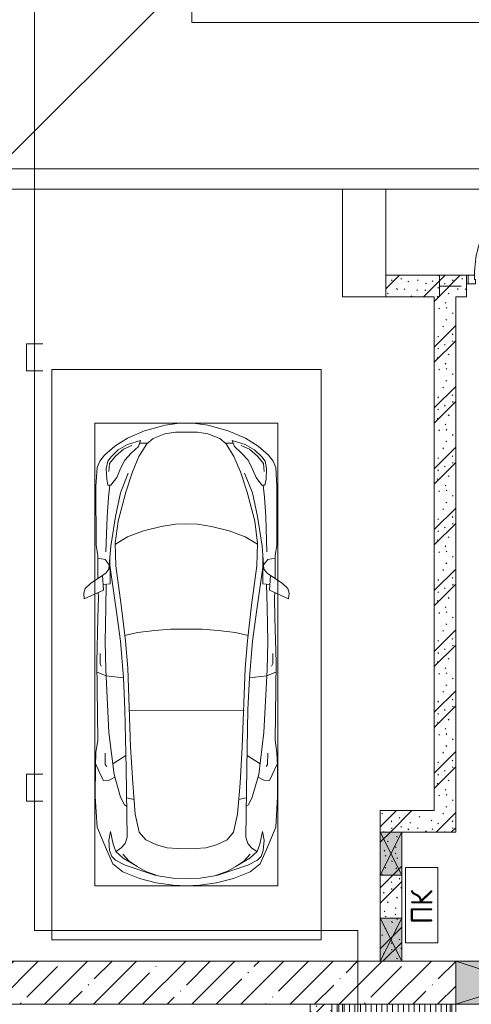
# Model space of a CAD drawing. Header units: millimetres. Extents: x -32229 to 291619, y -13689 to 125138.
# Tile 18 of 256: x 5637 to 9830, y 35975 to 45125. Entities that reach past the tile are written whole.
import ezdxf

# ---------------------------------------------------------------- set-up
doc = ezdxf.new("R2010")
doc.units = ezdxf.units.MM
doc.linetypes.add('3_ Штрих_ 1 х 1 мм', pattern=[400, 200, -200])
for name, color, linetype, lineweight in [('A-____-NOTE-TEXT', 7, 'Continuous', 18), ('A-DETL-GENF-OTLN', 7, 'Continuous', 18), ('A-DOOR-____-MCUT', 7, 'Continuous', 9), ('A-DOOR-____-OTLN', 7, 'Continuous', 18), ('A-DOOR-FRAM-MCUT', 7, 'Continuous', 9), ('A-DOOR-OPNG-OTLN', 7, 'Continuous', 18), ('A-FLOR-____-OTLN', 7, 'Continuous', 18), ('A-GLAZ-____-MCUT', 7, 'Continuous', 9), ('A-GLAZ-____-OTLN', 7, 'Continuous', 18), ('A-WALL-____-MCUT', 7, 'Continuous', 40), ('A-WALL-____-PATT', 7, 'Continuous', 40), ('C-PRKG-____-OTLN', 7, 'Continuous', 18), ('I-WALL-____-MCUT', 7, 'Continuous', 40), ('M-EQPM-____-OTLN', 7, 'Continuous', 18), ('S-BEAM-____-OTLN', 7, 'Continuous', 18), ('S-COLS-____-MCUT', 7, 'Continuous', 40)]:
    doc.layers.add(name, color=color, linetype=linetype, lineweight=lineweight)
doc.layers.add('A-DETL-____-OTLN', color=7, linetype='Continuous', lineweight=9, true_color=0x00a600)
doc.styles.add('GOST Common', font='GOST_Common.ttf', dxfattribs={"height": 200})
pattern_1 = [(135, (300.56, 377.28), (-565.6854, 6e-14), [10, -790]), (135, (349.8, 474.73), (-565.6854, 6e-14), [10, -790]), (135, (423.93, 473.06), (-565.6854, 6e-14), [10, -790]), (135, (229.92, 447.9), (-565.6854, 6e-14), [10, -790]), (135, (155.08, 447.9), (-565.6854, 6e-14), [10, -790]), (135, (114.9, 369.03), (-565.6854, 6e-14), [10, -790]), (135, (132.43, 285.8), (-565.6854, 6e-14), [10, -790]), (135, (214.66, 322), (-565.6854, 6e-14), [10, -790]), (135, (198.16, 261.88), (-565.6854, 6e-14), [10, -790]), (135, (45.2, 272.9), (-565.6854, 6e-14), [10, -790]), (135, (42.32, 336.16), (-565.6854, 6e-14), [10, -790]), (135, (92.26, 192.24), (-565.6854, 6e-14), [10, -790]), (135, (7.07, 149.2), (-565.6854, 6e-14), [10, -790]), (135, (80.6, 95.1), (-565.6854, 6e-14), [10, -790]), (135, (79.53, 36.94), (-565.6854, 6e-14), [10, -790]), (135, (153.87, 74.56), (-565.6854, 6e-14), [10, -790]), (135, (228.35, 124.8), (-565.6854, 6e-14), [10, -790]), (135, (279.75, 180.4), (-565.6854, 6e-14), [10, -790]), (135, (282.9, 31.63), (-565.6854, 6e-14), [10, -790]), (135, (377.38, 53.45), (-565.6854, 6e-14), [10, -790]), (135, (352.28, 102.7), (-565.6854, 6e-14), [10, -790]), (135, (354.05, 0), (-565.6854, 6e-14), [10, -790]), (135, (553.23, 16.45), (-565.6854, 6e-14), [10, -790]), (135, (542.38, 63.45), (-565.6854, 6e-14), [10, -790]), (135, (536.58, 239.3), (-565.6854, 6e-14), [10, -790]), (135, (475.85, 203.9), (-565.6854, 6e-14), [10, -790]), (135, (475.85, 316.54), (-565.6854, 6e-14), [10, -790]), (135, (520.8, 408.7), (-565.6854, 6e-14), [10, -790]), (135, (551.1, 470.8), (-565.6854, 6e-14), [10, -790]), (135, (235.25, 537.93), (-565.6854, 6e-14), [10, -790]), (135, (407.25, 547.65), (-565.6854, 6e-14), [10, -790]), (135, (94.5, 558.6), (-565.6854, 6e-14), [10, -790]), (135, (46.4, 532.3), (-565.6854, 6e-14), [10, -790]), (135, (85.56, 465.04), (-565.6854, 6e-14), [10, -790]), (135, (355.53, 181.14), (-565.6854, 6e-14), [10, -790]), (135, (362.23, 243.6), (-565.6854, 6e-14), [10, -790]), (135, (413.45, 344.1), (-565.6854, 6e-14), [10, -790]), (135, (286.3, 273.25), (-565.6854, 6e-14), [10, -790]), (135, (423.02, 263.72), (-565.6854, 6e-14), [10, -790]), (135, (162.94, 190.2), (-565.6854, 6e-14), [10, -790]), (135, (470.25, 120.93), (-565.6854, 6e-14), [10, -790]), (135, (484.48, 9.78), (-565.6854, 6e-14), [10, -790]), (45, (0, 212.13), (-565.6854, 0), []), (45, (212.13, 0), (-565.6854, 0), []), (45, (353.55, 0), (-565.6854, 0), []), (45, (0, 353.55), (-565.6854, 0), [])]

# ---------------------------------------------------------------- blocks, each defined once
blk = doc.blocks.new('АР_Дверь однопольная - 1150х2100h_кл_ коридор-4725006--02 ЭМ')
at = {"layer": 'A-DOOR-____-MCUT', "color": 253, "lineweight": 13, "true_color": 0xaaaaaa}
for p, q in [((-366, 600), (-386, 565.4)), ((-386, 565.4), (480, 65.4)), ((500, 100), (-366, 600)), ((480, 65.4), (500, 100))]:
    blk.add_line(p, q, dxfattribs=at)
at = {"layer": 'A-DOOR-____-OTLN', "color": 253, "lineweight": 5, "true_color": 0xaaaaaa}
for p, q in [((-364.4, 552.9), (-368.4, 545.9)), ((-344.4, 587.5), (-340.4, 594.4)), ((-340.4, 594.4), (-297.1, 569.4)), ((-329.5, 588.2), (-323.5, 598.6)), ((-307.9, 575.7), (-301.9, 586.1)), ((-297.1, 569.4), (-301.1, 562.5)), ((-206.3, 536.7), (-295.1, 587.9)), ((-193.8, 558.3), (-282.6, 609.6)), ((-206.3, 536.7), (-193.8, 558.3)), ((-368.4, 545.9), (-325.1, 520.9)), ((-357.5, 539.7), (-363.6, 529.3)), ((-263.8, 437.1), (-352.6, 488.3)), ((-335.9, 527.2), (-341.9, 516.8)), ((-251.3, 458.7), (-340.1, 510)), ((-325.1, 520.9), (-321.1, 527.9)), ((-251.3, 458.7), (-263.8, 437.1))]:
    blk.add_line(p, q, dxfattribs=at)
for centre, radius, start, end in [((500, 100), 1000, 150, 180), ((-297.6, 583.6), 30, 60, 150), ((-297.6, 583.6), 4.99, 60, 150), ((-337.6, 514.3), 30, 150, 240), ((-337.6, 514.3), 4.99, 150, 240)]:
    blk.add_arc(centre, radius, start, end, dxfattribs=at)
at = {"layer": 'A-DOOR-FRAM-MCUT', "color": 253, "lineweight": 13, "true_color": 0xaaaaaa}
for p, q in [((-560, 100), (-575, 100)), ((-500, 100), (-560, 100)), ((-560, 100), (-560, 20)), ((-500, 60), (-500, 100)), ((560, 100), (500, 100)), ((500, 100), (500, 60)), ((560, 20), (560, 100)), ((560, 100), (575, 100)), ((-560, 20), (-575, 20)), ((-560, 20), (-490, 20)), ((-490, 60), (-500, 60)), ((-490, 20), (-490, 60)), ((500, 60), (490, 60)), ((490, 60), (490, 20)), ((490, 20), (560, 20)), ((560, 20), (575, 20))]:
    blk.add_line(p, q, dxfattribs=at)
blk = doc.blocks.new('КР-Проем - Настраиваемый-1565855--02 ЭМ')
at = {"layer": 'A-DOOR-OPNG-OTLN', "color": 253, "lineweight": 13, "true_color": 0xaaaaaa}
for p, q in [((-675, 200), (575, 200)), ((575, 200), (675, 200)), ((-675, -200), (575, -200)), ((575, -200), (675, -200))]:
    blk.add_line(p, q, dxfattribs=at)
blk = doc.blocks.new('АР_Машиноместо - 5300x2500_С-V38--02 ЭМ')
at = {"layer": 'A-DETL-GENF-OTLN', "color": 253, "lineweight": 13, "true_color": 0xaaaaaa}
for p, q in [((970.2, 4771.8), (812.7, 4729.4)), ((1126.4, 4794.1), (970.2, 4771.8)), ((1250, 4800), (1126.4, 4794.1)), ((1250, 4800), (1373.6, 4794.1)), ((1373.6, 4794.1), (1529.8, 4771.8)), ((1529.8, 4771.8), (1687.3, 4729.4)), ((659.1, 4669.9), (565.9, 4595.1)), ((812.7, 4729.4), (659.1, 4669.9)), ((680.7, 4606.5), (967, 4703.6)), ((988.2, 4706.7), (873.9, 4665.1)), ((1122.2, 4726.4), (988.2, 4706.7)), ((1250, 4731.7), (1122.2, 4726.4)), ((1250, 4731.7), (1377.8, 4726.4)), ((1377.8, 4726.4), (1511.8, 4706.7)), ((1511.8, 4706.7), (1626.1, 4665.1)), ((1819.3, 4606.5), (1533, 4703.6)), ((1687.3, 4729.4), (1840.9, 4669.9)), ((1840.9, 4669.9), (1934.1, 4595.1)), ((565.9, 4595.1), (507.1, 4462.6)), ((590.7, 4560.1), (680.7, 4606.5)), ((788.5, 4617.7), (661.8, 4543.1)), ((791.3, 4619.7), (717.1, 4568.9)), ((873.9, 4665.1), (791.3, 4619.7)), ((1626.1, 4665.1), (1708.7, 4619.7)), ((1708.7, 4619.7), (1782.9, 4568.9)), ((1711.5, 4617.7), (1838.2, 4543.1)), ((1909.3, 4560.1), (1819.3, 4606.5)), ((1934.1, 4595.1), (1992.9, 4462.6)), ((536.4, 4471.4), (557.5, 4525.7)), ((557.5, 4525.7), (590.7, 4560.1)), ((661.8, 4543.1), (594.6, 4479.3)), ((717.1, 4568.9), (659.6, 4505.3)), ((1782.9, 4568.9), (1840.4, 4505.3)), ((1838.2, 4543.1), (1905.4, 4479.3)), ((1942.5, 4525.7), (1909.3, 4560.1)), ((1963.6, 4471.4), (1942.5, 4525.7)), ((507.1, 4462.6), (419.6, 4254.2)), ((528.4, 4374.7), (536.4, 4471.4)), ((569.5, 4413.1), (543.7, 4295.1)), ((594.6, 4479.3), (569.5, 4413.1)), ((645, 4445.5), (597.3, 4481.4)), ((679.6, 4406.3), (645, 4445.5)), ((699.7, 4345.5), (679.6, 4406.3)), ((872.7, 4370.2), (970.5, 4419.3)), ((970.5, 4419.3), (1069.6, 4447.3)), ((1069.6, 4447.3), (1167.1, 4453.2)), ((1167.1, 4453.2), (1250, 4453.9)), ((1332.9, 4453.2), (1250, 4453.9)), ((1430.4, 4447.3), (1332.9, 4453.2)), ((1529.5, 4419.3), (1430.4, 4447.3)), ((1627.3, 4370.2), (1529.5, 4419.3)), ((1800.3, 4345.5), (1820.4, 4406.3)), ((1820.4, 4406.3), (1855, 4445.5)), ((1855, 4445.5), (1902.7, 4481.4)), ((1905.4, 4479.3), (1930.5, 4413.1)), ((1930.5, 4413.1), (1956.3, 4295.1)), ((1971.6, 4374.7), (1963.6, 4471.4)), ((1992.9, 4462.6), (2080.4, 4254.2)), ((543.7, 4295.1), (528.4, 4374.7)), ((689.3, 3705.5), (699.7, 4345.5)), ((812.5, 4298.9), (872.7, 4370.2)), ((1687.5, 4298.9), (1627.3, 4370.2)), ((1810.7, 3705.5), (1800.3, 4345.5)), ((1956.3, 4295.1), (1971.6, 4374.7)), ((419.6, 4254.2), (403.4, 3968)), ((774.4, 4132.9), (812.5, 4298.9)), ((1725.6, 4132.9), (1687.5, 4298.9)), ((2080.4, 4254.2), (2096.6, 3968)), ((752.2, 3845.6), (774.4, 4132.9)), ((1747.8, 3845.6), (1725.6, 4132.9)), ((638.7, 3975.4), (675.2, 4045.5)), ((675.2, 4045.5), (694.6, 4057.6)), ((1824.8, 4045.5), (1805.4, 4057.6)), ((1861.3, 3975.4), (1824.8, 4045.5)), ((403.4, 3968), (405.6, 3688.5)), ((578.7, 3762.9), (638.7, 3975.4)), ((1921.3, 3762.9), (1861.3, 3975.4)), ((2096.6, 3968), (2094.4, 3688.5)), ((731.2, 3507.6), (752.2, 3845.6)), ((1768.8, 3507.6), (1747.8, 3845.6)), ((408.2, 3667), (453.1, 3766.3)), ((453.1, 3766.3), (478.4, 3819.3)), ((478.4, 3819.3), (532.5, 3818.1)), ((530.9, 3374.8), (578.7, 3762.9)), ((532.5, 3818.1), (585.5, 3790.5)), ((1967.5, 3818.1), (1914.5, 3790.5)), ((1969.1, 3374.8), (1921.3, 3762.9)), ((2021.6, 3819.3), (1967.5, 3818.1)), ((2046.9, 3766.3), (2021.6, 3819.3)), ((2091.8, 3667), (2046.9, 3766.3)), ((405.6, 3688.5), (409.5, 3560)), ((495.5, 3566.1), (496.8, 3671.6)), ((496.8, 3671.6), (510.1, 3691.5)), ((687.1, 3588.8), (566.5, 3663.9)), ((678.7, 3159.5), (689.3, 3705.5)), ((1821.3, 3159.5), (1810.7, 3705.5)), ((1812.9, 3588.8), (1933.5, 3663.9)), ((2003.2, 3671.6), (1989.9, 3691.5)), ((2004.5, 3566.1), (2003.2, 3671.6)), ((2094.4, 3688.5), (2090.5, 3560)), ((409.5, 3560), (426.5, 3446.8)), ((704.9, 2775.5), (731.2, 3507.6)), ((1795.1, 2775.5), (1768.8, 3507.6)), ((2090.5, 3560), (2073.5, 3446.8)), ((426.5, 3446.8), (417.5, 2723)), ((2073.5, 3446.8), (2082.5, 2723)), ((501.4, 2789.7), (530.9, 3374.8)), ((1998.6, 2789.7), (1969.1, 3374.8)), ((665.6, 2864.6), (678.7, 3159.5)), ((1834.4, 2864.6), (1821.3, 3159.5)), ((505.1, 2846.9), (420.9, 2813.3)), ((665.8, 2867.4), (505.1, 2846.9)), ((636.6, 2526.5), (665.8, 2867.4)), ((1834.2, 2867.4), (1994.9, 2846.9)), ((1863.4, 2526.5), (1834.2, 2867.4)), ((1994.9, 2846.9), (2079.1, 2813.3)), ((447.8, 2733.7), (459.7, 2756.2)), ((495.7, 2532.3), (501.4, 2789.7)), ((684.2, 2522.3), (704.9, 2775.5)), ((1815.8, 2522.3), (1795.1, 2775.5)), ((2004.3, 2532.3), (1998.6, 2789.7)), ((2052.2, 2733.7), (2040.3, 2756.2)), ((417.5, 2723), (428.2, 2308.5)), ((447.8, 2638.7), (447.8, 2733.7)), ((2052.2, 2638.7), (2052.2, 2733.7)), ((2082.5, 2723), (2071.8, 2308.5)), ((500, 2210.1), (495.7, 2532.3)), ((636.6, 2526.5), (597, 2231)), ((644.6, 2191.8), (684.2, 2522.3)), ((1855.4, 2191.8), (1815.8, 2522.3)), ((1863.4, 2526.5), (1903, 2231)), ((2000, 2210.1), (2004.3, 2532.3)), ((428.2, 2308.5), (432.3, 2119.9)), ((2071.8, 2308.5), (2067.7, 2119.9)), ((505.9, 1996), (500, 2210.1)), ((597, 2231), (535, 1798.3)), ((1903, 2231), (1965, 1798.3)), ((1994.1, 1996), (2000, 2210.1)), ((296.8, 2079.9), (301.4, 2130.5)), ((301.4, 2130.5), (479.9, 2052.9)), ((432.3, 2119.9), (430.7, 2073.9)), ((595.8, 1824.8), (644.6, 2191.8)), ((1904.2, 1824.8), (1855.4, 2191.8)), ((2198.6, 2130.5), (2020.1, 2052.9)), ((2067.7, 2119.9), (2069.3, 2073.9)), ((2203.2, 2079.9), (2198.6, 2130.5)), ((309.5, 2036.1), (296.8, 2079.9)), ((357.8, 1990.1), (309.5, 2036.1)), ((479.9, 2052.9), (471, 1914.3)), ((2020.1, 2052.9), (2029, 1914.3)), ((2142.2, 1990.1), (2190.5, 2036.1)), ((2190.5, 2036.1), (2203.2, 2079.9)), ((500.6, 1894.5), (357.8, 1990.1)), ((426.5, 1730.9), (427.5, 1943)), ((540.9, 1993.7), (476.3, 1997.9)), ((540.9, 1993.7), (539.8, 1733.1)), ((1959.1, 1993.7), (2023.7, 1997.9)), ((1959.1, 1993.7), (1960.2, 1733.1)), ((1999.4, 1894.5), (2142.2, 1990.1)), ((2073.5, 1730.9), (2072.5, 1943)), ((530.6, 1857.6), (500.6, 1894.5)), ((546.5, 1642.6), (530.6, 1857.6)), ((1953.5, 1642.6), (1969.4, 1857.6)), ((1969.4, 1857.6), (1999.4, 1894.5)), ((495, 1765.3), (426.6, 1753.4)), ((533.6, 1816.8), (495, 1765.3)), ((589.4, 1615.5), (595.8, 1824.8)), ((1910.6, 1615.5), (1904.2, 1824.8)), ((1966.4, 1816.8), (2005, 1765.3)), ((2005, 1765.3), (2073.4, 1753.4)), ((410.6, 1634.2), (426.5, 1730.9)), ((2089.4, 1634.2), (2073.5, 1730.9)), ((409.5, 1087), (410.6, 1634.2)), ((615.4, 1410.3), (589.4, 1615.5)), ((590.4, 1624.3), (703.6, 1557.1)), ((703.6, 1557.1), (852.8, 1499)), ((1796.4, 1557.1), (1647.2, 1499)), ((1909.6, 1624.3), (1796.4, 1557.1)), ((1884.6, 1410.3), (1910.6, 1615.5)), ((2090.5, 1087), (2089.4, 1634.2)), ((852.8, 1499), (1016.6, 1459.9)), ((1647.2, 1499), (1483.4, 1459.9)), ((687.4, 1141), (615.4, 1410.3)), ((1016.6, 1459.9), (1146.9, 1439.4)), ((1146.9, 1439.4), (1250, 1434.1)), ((1353.1, 1439.4), (1250, 1434.1)), ((1483.4, 1459.9), (1353.1, 1439.4)), ((1812.6, 1141), (1884.6, 1410.3)), ((749.2, 950.3), (687.4, 1141)), ((1750.8, 950.3), (1812.6, 1141)), ((420.9, 910.7), (409.5, 1087)), ((505.7, 920), (510.2, 1018.7)), ((510.2, 1018.7), (521.5, 1074.5)), ((521.5, 1074.5), (548.5, 1076.2)), ((548.5, 1076.2), (603.4, 1004.8)), ((1951.5, 1076.2), (1896.6, 1004.8)), ((1978.5, 1074.5), (1951.5, 1076.2)), ((1989.8, 1018.7), (1978.5, 1074.5)), ((1994.3, 920), (1989.8, 1018.7)), ((2079.1, 910.7), (2090.5, 1087)), ((519.1, 851.5), (505.7, 920)), ((603.4, 1004.8), (639.1, 920)), ((639.1, 920), (677.4, 843.7)), ((809.1, 809.4), (749.2, 950.3)), ((1690.9, 809.4), (1750.8, 950.3)), ((1860.9, 920), (1822.6, 843.7)), ((1896.6, 1004.8), (1860.9, 920)), ((1980.9, 851.5), (1994.3, 920)), ((445.9, 853.1), (420.9, 910.7)), ((489, 795.6), (445.9, 853.1)), ((550, 812.3), (519.1, 851.5)), ((677.4, 843.7), (737.5, 778.3)), ((1822.6, 843.7), (1762.5, 778.3)), ((1950, 812.3), (1980.9, 851.5)), ((2011, 795.6), (2054.1, 853.1)), ((2054.1, 853.1), (2079.1, 910.7)), ((584.4, 714.6), (489, 795.6)), ((616.5, 746.4), (550, 812.3)), ((703.5, 696.4), (616.5, 746.4)), ((737.5, 778.3), (804.5, 715.7)), ((881.5, 691.6), (809.1, 809.4)), ((1618.5, 691.6), (1690.9, 809.4)), ((1762.5, 778.3), (1695.5, 715.7)), ((1796.5, 696.4), (1883.5, 746.4)), ((1883.5, 746.4), (1950, 812.3)), ((1915.6, 714.6), (2011, 795.6)), ((701.8, 640.4), (584.4, 714.6)), ((824.6, 660.9), (703.5, 696.4)), ((804.5, 715.7), (824.6, 660.9)), ((888.4, 685.9), (815.2, 686.6)), ((941.4, 642.2), (881.5, 691.6)), ((1050.7, 599.4), (941.4, 642.2)), ((1449.3, 599.4), (1558.6, 642.2)), ((1558.6, 642.2), (1618.5, 691.6)), ((1611.6, 685.9), (1684.8, 686.6)), ((1695.5, 715.7), (1675.4, 660.9)), ((1675.4, 660.9), (1796.5, 696.4)), ((1798.2, 640.4), (1915.6, 714.6)), ((861.8, 571.6), (701.8, 640.4)), ((1052.6, 517.5), (861.8, 571.6)), ((1148.8, 583), (1050.7, 599.4)), ((1250, 581.6), (1148.8, 583)), ((1250, 581.6), (1351.2, 583)), ((1351.2, 583), (1449.3, 599.4)), ((1447.4, 517.5), (1638.2, 571.6)), ((1638.2, 571.6), (1798.2, 640.4)), ((1165.1, 503.1), (1052.6, 517.5)), ((1250, 500), (1165.1, 503.1)), ((1250, 500), (1334.9, 503.1)), ((1334.9, 503.1), (1447.4, 517.5))]:
    blk.add_line(p, q, dxfattribs=at)
at = {"layer": 'A-DETL-GENF-OTLN', "color": 254, "lineweight": 13, "true_color": 0xd4d4d4}
for p, q in [((694.6, 3980.4), (765.1, 3996.8)), ((1805.4, 3980.4), (1734.9, 3996.8)), ((715.1, 3168.3), (1250, 3167.3)), ((1784.9, 3168.3), (1250, 3167.3)), ((677.9, 2473), (794.6, 2446)), ((1822.1, 2473), (1705.4, 2446)), ((794.6, 2446), (955.7, 2426.8)), ((955.7, 2426.8), (1105.5, 2413.7)), ((1105.5, 2413.7), (1250, 2412.9)), ((1394.5, 2413.7), (1250, 2412.9)), ((1544.3, 2426.8), (1394.5, 2413.7)), ((1705.4, 2446), (1544.3, 2426.8)), ((513.9, 1368.9), (502.3, 1696.3)), ((1986.1, 1368.9), (1997.7, 1696.3)), ((590.3, 1367.8), (546.5, 1642.6)), ((1909.7, 1367.8), (1953.5, 1642.6)), ((524.9, 1188.6), (513.9, 1368.9)), ((636.7, 1146), (590.3, 1367.8)), ((1863.3, 1146), (1909.7, 1367.8)), ((1975.1, 1188.6), (1986.1, 1368.9)), ((537.4, 1076.1), (524.9, 1188.6)), ((710.2, 962.8), (636.7, 1146)), ((1789.8, 962.8), (1863.3, 1146)), ((1962.6, 1076.1), (1975.1, 1188.6)), ((534.5, 874.4), (528.1, 949.5)), ((1965.5, 874.4), (1971.9, 949.5)), ((591.7, 805), (534.5, 874.4)), ((1908.3, 805), (1965.5, 874.4)), ((664.7, 739.9), (591.7, 805)), ((742.6, 707.8), (664.7, 739.9)), ((1757.4, 707.8), (1835.3, 739.9)), ((1835.3, 739.9), (1908.3, 805))]:
    blk.add_line(p, q, dxfattribs=at)
at = {"layer": 'C-PRKG-____-OTLN', "color": 253, "lineweight": 13, "true_color": 0xaaaaaa}
for p, q in [((2500, 5300), (0, 5300)), ((0, 0), (0, 5300)), ((2500, 0), (2500, 5300)), ((400, 4800), (2100, 4800)), ((400, 500), (400, 4800)), ((2100, 500), (2100, 4800)), ((400, 500), (2100, 500)), ((2500, 0), (0, 0))]:
    blk.add_line(p, q, dxfattribs=at)
blk = doc.blocks.new('АР_Приямок - ПР-2_1050х1100-2630290--02 ЭМ')
at = {"layer": 'M-EQPM-____-OTLN', "lineweight": 5, "true_color": 0xaaaaaa}
h = blk.add_hatch(dxfattribs=at)
h.set_pattern_fill('FP_31', color=253, style=0, pattern_type=2)
h.set_pattern_definition([(90, (0, 0), (-50, 3e-15), [])])
h.paths.add_polyline_path([(1100, -525), (1100, 525), (0, 525), (0, -525), (910, -525)])
at = {"layer": 'M-EQPM-____-OTLN', "color": 253, "lineweight": 13, "true_color": 0xaaaaaa}
for p, q in [((0, -525), (0, 525)), ((1100, 525), (1100, -525)), ((1100, -525), (0, -525))]:
    blk.add_line(p, q, dxfattribs=at)
blk = doc.blocks.new('АР_Отверстие прямоугольное - ОВВ-3223981--02 ЭМ')
at = {"layer": 'A-GLAZ-____-OTLN', "lineweight": 13, "true_color": 0xf0f0f0}
blk.add_hatch(color=7, dxfattribs=at).paths.add_polyline_path([(325, -100), (325, 100), (-75, 100), (-75, -100)])
at = {"layer": 'A-GLAZ-____-MCUT', "color": 253, "lineweight": 13, "true_color": 0xaaaaaa}
for p, q in [((-75, 100), (-75, -100)), ((325, 100), (325, -100))]:
    blk.add_line(p, q, dxfattribs=at)
at = {"layer": 'A-GLAZ-____-OTLN', "color": 253, "lineweight": 5, "true_color": 0xaaaaaa}
for p, q in [((325, 100), (-75, -100)), ((-75, 100), (325, -100))]:
    blk.add_line(p, q, dxfattribs=at)
at = {"layer": 'A-GLAZ-____-OTLN', "color": 253, "lineweight": 13, "true_color": 0xaaaaaa}
for p, q in [((325, 100), (-75, 100)), ((-75, 100), (-75, -100)), ((325, -100), (325, 100)), ((-75, -100), (325, -100))]:
    blk.add_line(p, q, dxfattribs=at)
blk = doc.blocks.new('АР_Канал вертикальный прямоугольный - ПК-3252217--02 ЭМ')
at = {"layer": 'M-EQPM-____-OTLN', "color": 253, "lineweight": 13, "true_color": 0xaaaaaa}
for p, q in [((350, 150), (-350, 150)), ((-350, 150), (-350, -150)), ((-350, -150), (-350, 150)), ((-350, 150), (350, 150)), ((350, -150), (350, 150)), ((350, 150), (350, -150)), ((-350, -150), (350, -150)), ((350, -150), (-350, -150))]:
    blk.add_line(p, q, dxfattribs=at)
blk = doc.blocks.new('АР_Отверстие прямоугольное - АПТ-4095507--02 ЭМ')
at = {"layer": 'A-GLAZ-____-OTLN', "lineweight": 13, "true_color": 0xf0f0f0}
blk.add_hatch(color=7, dxfattribs=at).paths.add_polyline_path([(372.4, 200), (-500, 200), (-500, -200), (750, -200), (750, 200)])
at = {"layer": 'A-GLAZ-____-MCUT', "color": 253, "lineweight": 13, "true_color": 0xaaaaaa}
for p, q in [((-500, 200), (-500, -200)), ((750, 200), (750, -200))]:
    blk.add_line(p, q, dxfattribs=at)
at = {"layer": 'A-GLAZ-____-OTLN', "color": 253, "lineweight": 5, "true_color": 0xaaaaaa}
for p, q in [((750, 200), (-500, -200)), ((-500, 200), (750, -200))]:
    blk.add_line(p, q, dxfattribs=at)
at = {"layer": 'A-GLAZ-____-OTLN', "color": 253, "lineweight": 13, "true_color": 0xaaaaaa}
for p, q in [((750, 200), (-500, 200)), ((-500, 200), (-500, -200)), ((750, -200), (750, 200)), ((-500, -200), (750, -200))]:
    blk.add_line(p, q, dxfattribs=at)
blk = doc.blocks.new('АР_Отверстие прямоугольное - АПТ-3847989--02 ЭМ')
at = {"layer": 'A-GLAZ-____-OTLN', "lineweight": 13, "true_color": 0xf0f0f0}
blk.add_hatch(color=7, dxfattribs=at).paths.add_polyline_path([(325, -100), (325, 100), (-75, 100), (-75, -100)])
at = {"layer": 'A-GLAZ-____-MCUT', "color": 253, "lineweight": 13, "true_color": 0xaaaaaa}
for p, q in [((-75, 100), (-75, -100)), ((325, 100), (325, -100))]:
    blk.add_line(p, q, dxfattribs=at)
at = {"layer": 'A-GLAZ-____-OTLN', "color": 253, "lineweight": 5, "true_color": 0xaaaaaa}
for p, q in [((325, 100), (-75, -100)), ((-75, 100), (325, -100))]:
    blk.add_line(p, q, dxfattribs=at)
at = {"layer": 'A-GLAZ-____-OTLN', "color": 253, "lineweight": 13, "true_color": 0xaaaaaa}
for p, q in [((325, 100), (-75, 100)), ((-75, 100), (-75, -100)), ((325, -100), (325, 100)), ((-75, -100), (325, -100))]:
    blk.add_line(p, q, dxfattribs=at)
blk = doc.blocks.new('АР_Перемычка - 200_Уx2_75x5__250-250-7317931--02 ЭМ')
at = {"layer": 'S-BEAM-____-OTLN', "color": 9, "linetype": '3_ Штрих_ 1 х 1 мм', "lineweight": 15, "true_color": 0xc4c4c4}
for p, q in [((-825, 100), (-825, -100)), ((825, 100), (825, -100)), ((-825, 0), (-455, 0)), ((-455, 0), (195, 0)), ((195, 0), (825, 0))]:
    blk.add_line(p, q, dxfattribs=at)
blk = doc.blocks.new('Наметкина 10_РД_АР_П_отсоединено_rvt-1--02 ЭМ')
at = {"layer": 'A-WALL-____-PATT', "lineweight": 5, "true_color": 0xaaaaaa}
h = blk.add_hatch(dxfattribs=at)
h.set_pattern_fill('FP_1', color=253, style=0, pattern_type=2)
h.set_pattern_definition(pattern_1)
h.paths.add_polyline_path([(10935.3, 42550), (11035.3, 42550), (11035.3, 42750), (10935.3, 42750)])
h.paths.add_polyline_path([(9035.3, 42550), (9785.3, 42550), (9785.3, 42750), (9035.3, 42750)])
h = blk.add_hatch(dxfattribs=at)
h.set_pattern_fill('FP_1', color=253, style=0, pattern_type=2)
h.set_pattern_definition(pattern_1)
h.paths.add_polyline_path([(9685.3, 37575), (9685.3, 42550), (9485.3, 42550), (9485.3, 37575)])
h = blk.add_hatch(dxfattribs=at)
h.set_pattern_fill('FP_1', color=253, style=0, pattern_type=2)
h.set_pattern_definition(pattern_1)
h.paths.add_polyline_path([(9485.3, 37575), (9485.3, 37775), (8985.3, 37775), (8985.3, 37575), (9185.3, 37575)])
h = blk.add_hatch(dxfattribs=at)
h.set_pattern_fill('FP_1', color=253, style=0, pattern_type=2)
h.set_pattern_definition(pattern_1)
h.paths.add_polyline_path([(9185.3, 36375), (9185.3, 37575), (8985.3, 37575), (8985.3, 36375)])
h = blk.add_hatch(dxfattribs=at)
h.set_pattern_fill('FP_3', color=253, style=0, pattern_type=2)
h.set_pattern_definition([(45, (0, 0), (-228.0985, 228.0985), []), (45, (228.1, 0), (-228.0985, 228.0985), [403.225, -80.645, 6.706, -73.939])])
h.paths.add_polyline_path([(9685.3, 35975), (9685.3, 36375), (4105.3, 36375), (4105.3, 35975), (7401, 35975)])
h.paths.add_polyline_path([(3105.3, 35975), (3105.3, 36375), (2705.3, 36375), (2705.3, 35975)])
h.paths.add_polyline_path([(-339.7, 35975), (1705.3, 35975), (1705.3, 36375), (-339.7, 36375)])
h = blk.add_hatch(dxfattribs=at)
h.set_pattern_fill('FP_1', color=253, style=0, pattern_type=2)
h.set_pattern_definition(pattern_1)
h.paths.add_polyline_path([(8535.3, 33865), (8535.3, 35975), (8335.3, 35975), (8335.3, 33865)])
at = {"layer": 'A-FLOR-____-OTLN', "color": 253, "lineweight": 13, "true_color": 0xaaaaaa}
for p, q in [((5235.3, 43550), (7235.3, 45550)), ((7235.3, 45100), (7235.3, 45550)), ((14685.3, 45100), (7235.3, 45100)), ((8635.3, 43550), (5435.3, 43550)), ((8635.3, 43550), (5435.3, 43550)), ((11035.3, 43550), (9035.3, 43550)), ((11035.3, 43550), (9035.3, 43550)), ((9785.3, 42750), (9800.3, 42750)), ((9785.3, 42750), (9800.3, 42750)), ((9685.3, 35975), (9685.3, 36375)), ((8635.3, 35975), (8635.3, 34975)), ((9635.3, 34975), (9635.3, 35975))]:
    blk.add_line(p, q, dxfattribs=at)
at = {"layer": 'A-WALL-____-MCUT', "color": 253, "lineweight": 13, "true_color": 0xaaaaaa}
for p, q in [((8985.3, 36375), (5435.3, 36375)), ((9685.3, 36375), (9185.3, 36375)), ((9685.3, 35975), (9685.3, 36375)), ((4105.3, 35975), (9685.3, 35975))]:
    blk.add_line(p, q, dxfattribs=at)
at = {"layer": 'A-WALL-____-MCUT', "color": 253, "lineweight": 15, "true_color": 0xaaaaaa}
blk.add_line((8985.3, 36375), (9185.3, 36375), dxfattribs=at)
at = {"layer": 'I-WALL-____-MCUT', "color": 253, "lineweight": 13, "true_color": 0xaaaaaa}
for p, q in [((9785.3, 42750), (9035.3, 42750)), ((9035.3, 42750), (9035.3, 42550)), ((9785.3, 42550), (9785.3, 42750)), ((9035.3, 42550), (9485.3, 42550)), ((9485.3, 42550), (9485.3, 37775)), ((9685.3, 37575), (9685.3, 42550)), ((9685.3, 42550), (9785.3, 42550)), ((9485.3, 37775), (8985.3, 37775)), ((8985.3, 37775), (8985.3, 37575)), ((8985.3, 37575), (8985.3, 37175)), ((9185.3, 37575), (9485.3, 37575)), ((9185.3, 37175), (9185.3, 37575)), ((9485.3, 37575), (9685.3, 37575)), ((8985.3, 37175), (8985.3, 36775)), ((9185.3, 36775), (9185.3, 37175)), ((8985.3, 36775), (8985.3, 36375)), ((9185.3, 36375), (9185.3, 36775)), ((8335.3, 35975), (8335.3, 34065)), ((8535.3, 35975), (8335.3, 35975)), ((8535.3, 34875), (8535.3, 35975))]:
    blk.add_line(p, q, dxfattribs=at)
at = {"layer": 'S-COLS-____-MCUT', "color": 253, "lineweight": 15, "true_color": 0xaaaaaa}
for p, q in [((9035.3, 43550), (8635.3, 43550)), ((8635.3, 43550), (8635.3, 42550)), ((9035.3, 42550), (9035.3, 43550)), ((8635.3, 42550), (9035.3, 42550))]:
    blk.add_line(p, q, dxfattribs=at)
at = {"layer": 'A-DOOR-____-OTLN', "color": 253, "lineweight": 13, "true_color": 0xaaaaaa}
for name, p in [('АР_Дверь однопольная - 1150х2100h_кл_ коридор-4725006--02 ЭМ', (10360.3, 42650)), ('КР-Проем - Настраиваемый-1565855--02 ЭМ', (10360.3, 36175))]:
    blk.add_blockref(name, p, dxfattribs=at)
at = {"layer": 'A-GLAZ-____-OTLN', "color": 253, "lineweight": 13, "true_color": 0xaaaaaa}
for name, p, rotation in [('АР_Отверстие прямоугольное - АПТ-3847989--02 ЭМ', (9085.3, 37500), 270), ('АР_Отверстие прямоугольное - ОВВ-3223981--02 ЭМ', (9085.3, 36700), 270), ('АР_Отверстие прямоугольное - АПТ-4095507--02 ЭМ', (10435.3, 36175), 180)]:
    blk.add_blockref(name, p, dxfattribs=dict(at, rotation=rotation))
at = {"layer": 'C-PRKG-____-OTLN', "color": 253, "lineweight": 13, "true_color": 0xaaaaaa, "rotation": 180}
blk.add_blockref('АР_Машиноместо - 5300x2500_С-V38--02 ЭМ', (8435.3, 41875), dxfattribs=at)
at = {"layer": 'M-EQPM-____-OTLN', "color": 253, "lineweight": 13, "true_color": 0xaaaaaa, "rotation": 270}
blk.add_blockref('АР_Канал вертикальный прямоугольный - ПК-3252217--02 ЭМ', (9370.3, 36896.7), dxfattribs=at)
at = {"layer": 'M-EQPM-____-OTLN', "color": 253, "lineweight": 13, "true_color": 0xaaaaaa}
blk.add_blockref('АР_Приямок - ПР-2_1050х1100-2630290--02 ЭМ', (8585.3, 35450), dxfattribs=at)
at = {"layer": 'S-BEAM-____-OTLN', "color": 253, "lineweight": 13, "true_color": 0xaaaaaa}
blk.add_blockref('АР_Перемычка - 200_Уx2_75x5__250-250-7317931--02 ЭМ', (10360.3, 42650), dxfattribs=at)
at = {"layer": 'A-____-NOTE-TEXT', "color": 253, "lineweight": 5, "true_color": 0xaaaaaa, "insert": (9269.1, 36721.8), "char_height": 200, "width": 384.81, "attachment_point": 1, "rotation": 90, "style": 'GOST Common'}
blk.add_mtext('ПК', dxfattribs=at)

msp = doc.modelspace()

# ---------------------------------------------------------------- linework, layer by layer
at = {"layer": 'A-DETL-____-OTLN', "color": 5, "true_color": 0x0000ff}
for p, q in [((5775.3, 73061.8), (5775.3, 36661.8)), ((4851.5, 43740.5), (5775.3, 43740.5)), ((10356.3, 43740.5), (5775.3, 43740.5)), ((5850.3, 42112.4), (5700.3, 42112.4)), ((5700.3, 42112.4), (5700.3, 41862.4)), ((5700.3, 41862.4), (5850.3, 41862.4)), ((5850.3, 38112.4), (5700.3, 38112.4)), ((5700.3, 38112.4), (5700.3, 37862.4)), ((5700.3, 37862.4), (5850.3, 37862.4)), ((5775.3, 36661.8), (8775.3, 36661.8)), ((8775.3, 36661.8), (8775.3, 35621.8))]:
    msp.add_line(p, q, dxfattribs=at)

# ---------------------------------------------------------------- block references
at = {"lineweight": 5}
msp.add_blockref('Наметкина 10_РД_АР_П_отсоединено_rvt-1--02 ЭМ', (0, 0), dxfattribs=at)

doc.saveas('drawing.dxf')
